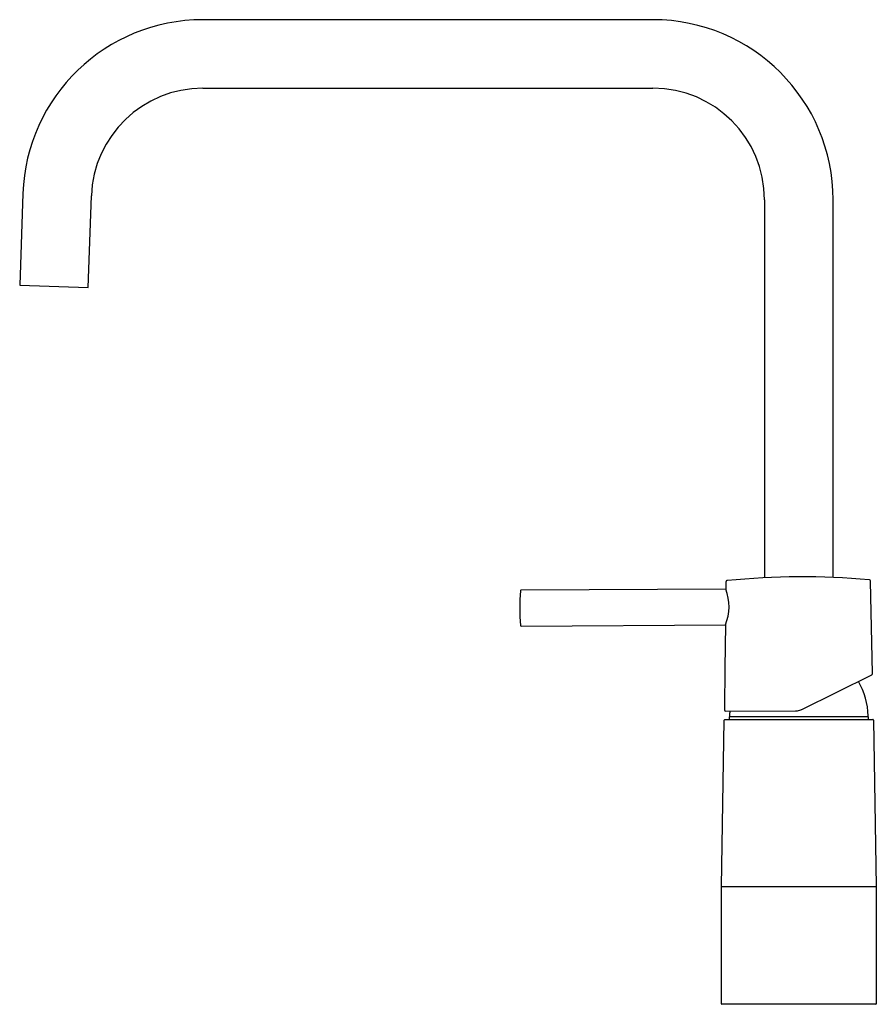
# Model space of a CAD drawing. Header units: millimetres. Extents: x -261 to 26, y 0 to 331.
import ezdxf

# ---------------------------------------------------------------- set-up
doc = ezdxf.new("R2010")
doc.units = ezdxf.units.MM
doc.header["$MEASUREMENT"] = 0
doc.layers.add('PLANNING', color=1, linetype='Continuous')

# ---------------------------------------------------------------- blocks, each defined once
blk = doc.blocks.new('96000000_r')
at = {"layer": 'PLANNING'}
for p, q in [((-48.96, 330.55), (-200, 330.55)), ((-200, 307.55), (-48.96, 307.55)), ((-260.42, 272.2), (-261.49, 241.45)), ((-238.51, 240.65), (-237.43, 271.4)), ((-11.5, 270.09), (-11.5, 143.18)), ((11.5, 143.29), (11.5, 270.09)), ((-261.49, 241.45), (-238.51, 240.65)), ((-24.48, 139.37), (-93.26, 139)), ((-24.46, 141.75), (-24.48, 139.37)), ((24.74, 111.04), (24.03, 142.01)), ((-93.19, 127), (-24.63, 127.37)), ((-24.63, 127.37), (-24.8, 112.86)), ((-24.8, 112.86), (-24.83, 108.37)), ((1.06, 99.01), (24.46, 110.58)), ((-24.83, 108.37), (-24.91, 103.88)), ((-24.91, 103.88), (-24.97, 98.87)), ((-24.47, 98.37), (-1.13, 98.49)), ((-23.4, 96.5), (-23.4, 95.6)), ((23.4, 96.5), (-23.4, 96.5)), ((-22.95, 96.5), (-23.25, 96.8)), ((-1.13, 98.49), (-1.02, 98.5)), ((-1.02, 98.5), (-0.92, 98.5)), ((-0.92, 98.5), (-0.85, 98.5)), ((0.66, 98.84), (0.71, 98.86)), ((22.95, 96.5), (23.25, 96.8)), ((23.4, 95.6), (23.4, 96.5)), ((-26, 39.5), (-25.02, 95.4)), ((-24.82, 95.6), (24.82, 95.6)), ((25.02, 95.4), (26, 39.5)), ((-26, 0.2), (-26, 39.5)), ((-26, 39.5), (26, 39.5)), ((26, 39.5), (26, 0.2)), ((25.8, 0), (-25.8, 0))]:
    blk.add_line(p, q, dxfattribs=at)
for centre, radius, start, end in [((-200, 270.09), 60.46, 89.9993, 178.0007), ((-48.96, 270.09), 60.46, 0, 90), ((-200, 270.09), 37.46, 90, 178), ((-48.96, 270.09), 37.46, 0, 90), ((1.12, -106.5), 250, 84.8475, 95.7688), ((23.59, 141.97), 0.519, 48.9615, 91.188), ((23.51, 142.05), 0.519, 354.9663, 37.1956), ((-93.25, 138.82), 0.208, 139.0075, 182.0221), ((-93.28, 138.79), 0.208, 83.8258, 126.8445), ((-39.67, 133.55), 16.26, 337.6507, 20.9657), ((-23.67, 133.37), 70, 175.5417, 185.0746), ((-93.18, 127.18), 0.208, 178.5943, 221.6089), ((-93.22, 127.21), 0.208, 233.7719, 276.7906), ((24.24, 111.03), 0.5, 296.3081, 1.3082), ((0, 96.5), 23.25, 0.749, 30.7085), ((-24.47, 98.87), 0.5, 180.3082, 270.3082), ((0, 96.5), 23.25, 175.3738, 179.251), ((-1.16, 103.47), 4.97, 273.5383, 291.4399), ((-1.18, 103.53), 5.04, 291.9724, 296.3082), ((-24.82, 95.4), 0.2, 90, 179), ((24.83, 95.4), 0.199, 0.2489, 90.2489), ((-25.8, 0.2), 0.2, 180, 270), ((25.8, 0.2), 0.2, 270, 0)]:
    blk.add_arc(centre, radius, start, end, dxfattribs=at)
blk.add_open_spline([(-24.01, 142.24), (-24.08, 142.23), (-24.16, 142.22), (-24.32, 142.17), (-24.42, 142.07), (-24.45, 141.9), (-24.45, 141.82), (-24.46, 141.75)], degree=5, knots=[241.7203379, 241.7203379, 241.7203379, 241.7203379, 241.7203379, 241.7203379, 242.1184225, 242.1184225, 242.5165071, 242.5165071, 242.5165071, 242.5165071, 242.5165071, 242.5165071], dxfattribs=at)

msp = doc.modelspace()

# ---------------------------------------------------------------- block references
msp.add_blockref('96000000_r', (0, 0))

doc.saveas('drawing.dxf')
